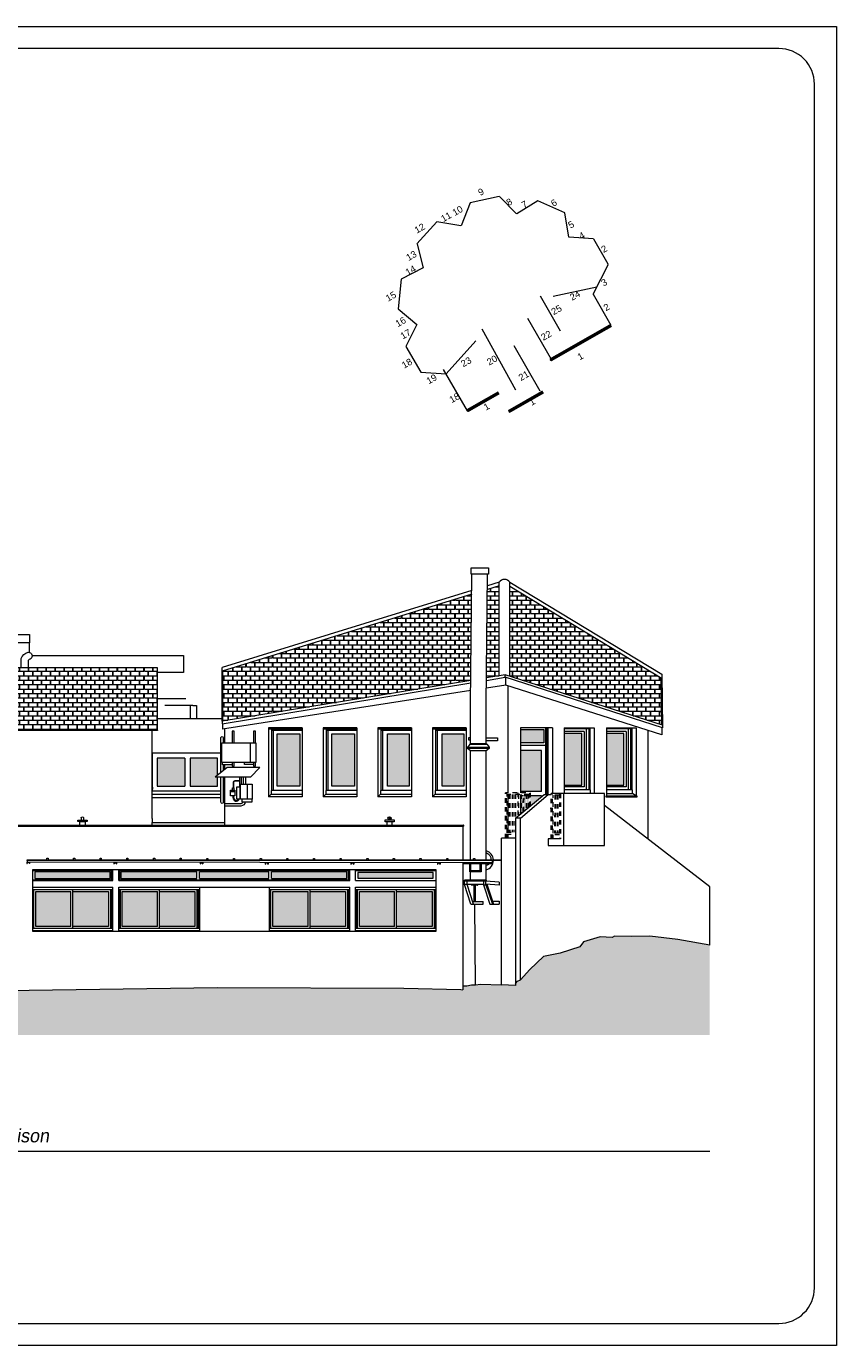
# Model space of a CAD drawing. Extents: x 1304067 to 1304684, y 94 to 123.
# Tile 4 of 57: x 1304091 to 1304109, y 94 to 123. Entities that reach past the tile are written whole.
import ezdxf
from ezdxf.enums import TextEntityAlignment as Align

# ---------------------------------------------------------------- set-up
doc = ezdxf.new("R2010")
doc.units = 0
doc.header["$LTSCALE"] = 0.1
doc.linetypes.add('CACHE', pattern=[9.525, 6.35, -3.175])
doc.linetypes.add('Grille', pattern=[0.4, 0.2, -0.2])
doc.layers.get('0').update_dxf_attribs({"lineweight": 9})
for name, color, linetype, lineweight in [('0_Cadre', 7, 'Continuous', 9), ('_Alti', 115, 'Continuous', 9), ('_Fenêtres', 39, 'Continuous', 9), ('_Fenêtres_Habillage', 7, 'Continuous', 9), ('_Gouttière', 157, 'Continuous', 9), ('_Portes', 39, 'Continuous', 9), ('_TN', 37, 'Continuous', 9), ('_Toiture', 250, 'Continuous', 9), ('_Vue Façade', 240, 'Continuous', 9), ('Bâti_Ligne', 7, 'Continuous', 9), ('Equipement façade', 251, 'Continuous', 9), ('Garde-corps', 251, 'Grille', 9), ('Mur façade', 7, 'Continuous', 9)]:
    doc.layers.add(name, color=color, linetype=linetype, lineweight=lineweight)
doc.layers.add('_Toiture_Habillage', color=7, linetype='Continuous', lineweight=9, true_color=0xa84e24)
doc.styles.add('ARIAL', font='arial.ttf')
doc.styles.add('ECRITURE2', font='BKANT.TTF', dxfattribs={"width": 1.001, "oblique": 18})
pattern_1 = [(90, (0, 0), (-0.2, 0.2), [0.1, -0.1]), (90, (0.008, 0), (-0.2, 0.2), [0.1, -0.1]), (0, (0, 0.1), (0.2, 0.2), [0.096, -0.104]), (0, (0.104, 0.1), (0.2, 0.2), [0.096, -0.104]), (90, (0.096, 0.1), (-0.2, 0.2), [0.1, -0.1]), (90, (0.104, 0.1), (-0.2, 0.2), [0.1, -0.1]), (0, (0.008, 0), (0.2, 0.2), [0.192, -0.008])]

# ---------------------------------------------------------------- blocks, each defined once
blk = doc.blocks.new('croquis')
at = {"flags": 128}
for points in [[(0.34, 12.73), (-3.99, 11.82)], [(2.96, 10.16), (0.37, 12.73)], [(6.12, 12.11), (3.01, 10.14)], [(10.18, 10.3), (6.13, 12.11)], [(-4, 11.81), (-5.36, 8.37)], [(10.78, 6.67), (10.2, 10.29)], [(-9.01, 8.93), (-12, 5.63)], [(-5.39, 8.37), (-9, 8.94)], [(14.49, 6.41), (10.77, 6.65)], [(14.5, 6.41), (16.64, 2.65)], [(-11.99, 5.62), (-11.07, 2.05)], [(-11.09, 2.03), (-14.36, 0.35)], [(14.44, -1.9), (16.73, 2.6)], [(-14.36, 0.34), (-14.84, -4.09)], [(14.44, -1.9), (17.08, -6.55)], [(-14.84, -4.1), (-12, -6.44)], [(-12, -6.46), (-13.65, -9.76)], [(8.01, -11.79), (17.13, -6.59)], [(-13.65, -9.77), (-11.44, -13.63)], [(-11.43, -13.63), (-7.63, -13.85)], [(-8.04, -13.2), (-4.47, -19.42)], [(-4.47, -19.42), (0.29, -16.7)], [(1.77, -19.53), (6.94, -16.57)]]:
    blk.add_lwpolyline(points, dxfattribs=at)
at = {"layer": 'Bâti_Ligne', "flags": 128}
for points in [[(8.46, -2.23), (14.98, -0.82)], [(8.17, -11.69), (4.66, -5.55)], [(-3.17, -8.93), (-7.63, -13.85)], [(6.47, -16.45), (2.6, -9.68)]]:
    blk.add_lwpolyline(points, dxfattribs=at)
at = {"layer": 'Bâti_Ligne', "extrusion": (-0.873692, -0.48648, 0), "elevation": 5.45, "flags": 128}
blk.add_lwpolyline([(5.09, 0), (15.56, 0)], dxfattribs=at)
at = {"layer": 'Mur façade'}
blk.add_line((9.54, -7.45), (6.54, -2.2), dxfattribs=at)
at = {"style": 'ARIAL'}
for s, p in [('9', (-2.39, 13.45)), ('8', (1.85, 11.93)), ('7', (4.14, 11.57)), ('6', (8.55, 11.81)), ('11', (-7.62, 9.7)), ('10', (-5.9, 10.62)), ('12', (-11.59, 7.98)), ('5', (11.13, 8.54)), ('4', (12.75, 6.88)), ('13', (-12.84, 3.87)), ('2', (16.09, 4.89)), ('14', (-12.95, 1.67)), ('3', (16.09, -0.15)), ('15', (-15.91, -2.24)), ('24', (11.71, -2.1)), ('25', (8.94, -4.26)), ('2', (16.45, -3.86)), ('16', (-14.45, -6.06)), ('17', (-13.7, -7.9)), ('22', (7.4, -8.1)), ('18', (-13.5, -12.29)), ('23', (-4.62, -12.07)), ('20', (-0.73, -11.82)), ('1', (12.52, -11.23)), ('21', (4.03, -14.15)), ('19', (-9.8, -14.64)), ('18', (-6.36, -17.47)), ('1', (5.29, -18.06)), ('1', (-1.56, -18.78))]:
    blk.add_text(s, height=1, rotation=29.7013, dxfattribs=at).set_placement(p, align=Align.MIDDLE_CENTER)

msp = doc.modelspace()

# ---------------------------------------------------------------- hatches: boundary and pattern name
at = {"layer": '_Fenêtres_Habillage'}
h = msp.add_hatch(color=155, dxfattribs=at)
h.dxf.hatch_style = 1
h.set_gradient(color1=(76, 114, 153), name='CYLINDER')
h.paths.add_polyline_path([(1304096.711, 107.396), (1304096.201, 107.396), (1304096.201, 106.216), (1304096.711, 106.216)])
h = msp.add_hatch(color=155, dxfattribs=at)
h.dxf.hatch_style = 1
h.set_gradient(color1=(76, 114, 153), name='CYLINDER')
h.paths.add_polyline_path([(1304097.941, 107.396), (1304097.431, 107.396), (1304097.431, 106.216), (1304097.941, 106.216)])
h = msp.add_hatch(color=155, dxfattribs=at)
h.dxf.hatch_style = 1
h.set_gradient(color1=(76, 114, 153), name='CYLINDER')
h.paths.add_polyline_path([(1304099.171, 107.396), (1304098.681, 107.396), (1304098.681, 106.216), (1304099.171, 106.216)])
h = msp.add_hatch(color=155, dxfattribs=at)
h.dxf.hatch_style = 1
h.set_gradient(color1=(76, 114, 153), name='CYLINDER')
h.paths.add_polyline_path([(1304100.401, 107.396), (1304099.911, 107.396), (1304099.911, 106.216), (1304100.401, 106.216)])
h = msp.add_hatch(color=155, dxfattribs=at)
h.dxf.hatch_style = 1
h.set_gradient(color1=(76, 114, 153), name='CYLINDER')
h.paths.add_polyline_path([(1304102.199, 107.49), (1304101.676, 107.49), (1304101.676, 107.19), (1304102.199, 107.19)])
h = msp.add_hatch(color=155, dxfattribs=at)
h.dxf.hatch_style = 1
h.set_gradient(color1=(76, 114, 153), name='CYLINDER')
h.paths.add_polyline_path([(1304103.054, 107.404), (1304102.661, 107.404), (1304102.661, 106.234), (1304103.054, 106.234)])
h = msp.add_hatch(color=155, dxfattribs=at)
h.dxf.hatch_style = 1
h.set_gradient(color1=(76, 114, 153), name='CYLINDER')
h.paths.add_polyline_path([(1304104.003, 107.404), (1304103.611, 107.404), (1304103.611, 106.234), (1304104.003, 106.234)])
h = msp.add_hatch(color=155, dxfattribs=at)
h.dxf.hatch_style = 1
h.set_gradient(color1=(76, 114, 153), name='CYLINDER')
h.paths.add_polyline_path([(1304102.149, 107.017), (1304101.676, 107.017), (1304101.676, 106.097), (1304102.149, 106.097)])
h = msp.add_hatch(color=155, dxfattribs=at)
h.dxf.hatch_style = 1
h.set_gradient(color1=(76, 114, 153), name='CYLINDER')
h.paths.add_polyline_path([(1304094.118, 106.847), (1304093.498, 106.847), (1304093.498, 106.217), (1304094.118, 106.217)])
h = msp.add_hatch(color=155, dxfattribs=at)
h.dxf.hatch_style = 1
h.set_gradient(color1=(76, 114, 153), name='CYLINDER')
h.paths.add_polyline_path([(1304094.858, 106.847), (1304094.238, 106.847), (1304094.238, 106.217), (1304094.858, 106.217), (1304094.858, 106.416), (1304094.806, 106.416), (1304094.858, 106.458)])
h = msp.add_hatch(color=155, dxfattribs=at)
h.dxf.hatch_style = 1
h.set_gradient(color1=(76, 114, 153), name='CYLINDER')
h.paths.add_polyline_path([(1304102.149, 105.974), (1304102.149, 105.997), (1304101.898, 105.997), (1304101.898, 105.769)])
h.paths.add_polyline_path([(1304101.861, 105.997), (1304101.821, 105.997), (1304101.821, 105.706), (1304101.861, 105.739)])
h.paths.add_polyline_path([(1304101.805, 105.997), (1304101.757, 105.997), (1304101.75, 105.649), (1304101.805, 105.694)])
h.paths.add_polyline_path([(1304101.741, 105.997), (1304101.693, 105.997), (1304101.693, 105.602), (1304101.735, 105.636)])
h = msp.add_hatch(color=155, dxfattribs=at)
h.dxf.hatch_style = 1
h.set_gradient(color1=(76, 114, 153), name='CYLINDER')
h.paths.add_polyline_path([(1304092.438, 104.285), (1304090.743, 104.285), (1304090.743, 104.139), (1304092.438, 104.139)])
h = msp.add_hatch(color=155, dxfattribs=at)
h.dxf.hatch_style = 1
h.set_gradient(color1=(76, 114, 153), name='CYLINDER')
h.paths.add_polyline_path([(1304094.39, 104.285), (1304092.68, 104.285), (1304092.68, 104.139), (1304094.39, 104.139)])
h = msp.add_hatch(color=155, dxfattribs=at)
h.dxf.hatch_style = 1
h.set_gradient(color1=(76, 114, 153), name='CYLINDER')
h.paths.add_polyline_path([(1304096.008, 104.285), (1304094.45, 104.285), (1304094.45, 104.139), (1304096.008, 104.139)])
h = msp.add_hatch(color=155, dxfattribs=at)
h.dxf.hatch_style = 1
h.set_gradient(color1=(76, 114, 153), name='CYLINDER')
h.paths.add_polyline_path([(1304097.767, 104.285), (1304096.067, 104.285), (1304096.067, 104.139), (1304097.767, 104.139)])
h = msp.add_hatch(color=155, dxfattribs=at)
h.dxf.hatch_style = 1
h.set_gradient(color1=(76, 114, 153), name='CYLINDER')
h.paths.add_polyline_path([(1304099.706, 104.268), (1304098.015, 104.268), (1304098.015, 104.14), (1304099.706, 104.14)])
h = msp.add_hatch(color=155, dxfattribs=at)
h.dxf.hatch_style = 1
h.set_gradient(color1=(76, 114, 153), name='CYLINDER')
h.paths.add_polyline_path([(1304091.557, 103.841), (1304090.766, 103.841), (1304090.766, 103.055), (1304091.557, 103.055)])
h = msp.add_hatch(color=155, dxfattribs=at)
h.dxf.hatch_style = 1
h.set_gradient(color1=(76, 114, 153), name='CYLINDER')
h.paths.add_polyline_path([(1304092.401, 103.841), (1304091.602, 103.841), (1304091.602, 103.055), (1304092.401, 103.055)])
h = msp.add_hatch(color=155, dxfattribs=at)
h.dxf.hatch_style = 1
h.set_gradient(color1=(76, 114, 153), name='CYLINDER')
h.paths.add_polyline_path([(1304093.503, 103.841), (1304092.712, 103.841), (1304092.712, 103.055), (1304093.503, 103.055)])
h = msp.add_hatch(color=155, dxfattribs=at)
h.dxf.hatch_style = 1
h.set_gradient(color1=(76, 114, 153), name='CYLINDER')
h.paths.add_polyline_path([(1304094.348, 103.841), (1304093.548, 103.841), (1304093.548, 103.055), (1304094.348, 103.055)])
h = msp.add_hatch(color=155, dxfattribs=at)
h.dxf.hatch_style = 1
h.set_gradient(color1=(76, 114, 153), name='CYLINDER')
h.paths.add_polyline_path([(1304096.895, 103.841), (1304096.104, 103.841), (1304096.104, 103.055), (1304096.895, 103.055)])
h = msp.add_hatch(color=155, dxfattribs=at)
h.dxf.hatch_style = 1
h.set_gradient(color1=(76, 114, 153), name='CYLINDER')
h.paths.add_polyline_path([(1304097.739, 103.841), (1304096.94, 103.841), (1304096.94, 103.055), (1304097.739, 103.055)])
h = msp.add_hatch(color=155, dxfattribs=at)
h.dxf.hatch_style = 1
h.set_gradient(color1=(76, 114, 153), name='CYLINDER')
h.paths.add_polyline_path([(1304098.839, 103.841), (1304098.048, 103.841), (1304098.048, 103.055), (1304098.839, 103.055)])
h = msp.add_hatch(color=155, dxfattribs=at)
h.dxf.hatch_style = 1
h.set_gradient(color1=(76, 114, 153), name='CYLINDER')
h.paths.add_polyline_path([(1304099.683, 103.841), (1304098.884, 103.841), (1304098.884, 103.055), (1304099.683, 103.055)])
at = {"layer": '_TN'}
h = msp.add_hatch(dxfattribs=at)
h.set_pattern_fill('G_GEOLOG_2', color=256, scale=0.5)
h.set_pattern_definition([(0, (0, 0), (0.5, 0.5), [0.125, -0.375]), (0, (0, 0.05), (0.5, 0.5), [0.125, -0.375]), (90, (0.3, 0.1), (-0.5, 0.5), [0.125, -0.375]), (90, (0.35, 0.1), (-0.5, 0.5), [0.125, -0.375]), (45, (0.375, 0.05), (6e-17, 0.50000000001), [0.125, -0.582106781]), (45, (0.41, 0.015), (6e-17, 0.50000000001), [0.125, -0.582106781]), (135, (0.25, 0.275), (-0.50000000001, 6e-17), [0.125, -0.582106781]), (135, (0.285, 0.31), (-0.50000000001, 6e-17), [0.125, -0.582106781]), (26.5650512, (0.375, 0.275), (0.5, 2e-10), [0.125, -0.9930339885]), (26.5650512, (0.395, 0.23), (0.5, 2e-10), [0.125, -0.9930339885]), (26.5650512, (0.175, 0.475), (0.5, 2e-10), [0.125, -0.9930339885]), (26.5650512, (0.195, 0.43), (0.5, 2e-10), [0.125, -0.9930339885]), (63.43494882, (0.125, 0.125), (2.5e-11, 0.5), [0.125, -0.9930339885]), (63.43494882, (0.17, 0.1), (2.5e-11, 0.5), [0.125, -0.9930339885]), (63.43494882, (0.07, 0.3), (2.5e-11, 0.5), [0.125, -0.9930339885]), (63.43494882, (0.025, 0.325), (2.5e-11, 0.5), [0.125, -0.9930339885]), (116.5650512, (0.445, 0.345), (-2e-10, 0.5), [0.125, -0.9930339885]), (116.5650512, (0.4, 0.325), (-2e-10, 0.5), [0.125, -0.9930339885]), (153.43494882, (0.075, 0.125), (-0.5, 2.5e-11), [0.125, -0.9930339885]), (153.43494882, (0.095, 0.17), (-0.5, 2.5e-11), [0.125, -0.9930339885])])
h.paths.add_polyline_path([(1304105.936, 102.636), (1304105.219, 102.76), (1304104.589, 102.836), (1304104.171, 102.831), (1304103.789, 102.84), (1304103.736, 102.807), (1304103.468, 102.823), (1304103.091, 102.711), (1304103.012, 102.597), (1304102.568, 102.453), (1304102.195, 102.378), (1304101.885, 102.088), (1304101.677, 101.854), (1304101.609, 101.828), (1304101.559, 101.775), (1304101.559, 101.728), (1304101.246, 101.742), (1304100.774, 101.755), (1304100.66, 101.74), (1304100.66, 101.74), (1304100.57, 101.744), (1304100.465, 101.718), (1304100.379, 101.721), (1304100.379, 101.629), (1304100.33, 101.64), (1304099.05, 101.666), (1304094.856, 101.684), (1304090.086, 101.611), (1304090.062, 101.69), (1304088.476, 101.706), (1304088.476, 101.718), (1304086.593, 101.718), (1304086.593, 101.575), (1304084.97, 101.692), (1304082.115, 101.831), (1304080.639, 101.837), (1304080.64, 101.805), (1304077.389, 101.879), (1304077.307, 101.9), (1304075.318, 101.895), (1304075.28, 101.834), (1304075.28, 101.873), (1304074.171, 101.87), (1304073.468, 101.933), (1304072.394, 101.805), (1304071.951, 101.73), (1304071.477, 101.717), (1304071.477, 100.611), (1304105.936, 100.611)])
at = {"layer": '_Toiture_Habillage'}
h = msp.add_hatch(dxfattribs=at)
h.set_pattern_fill('G_TUILE_6', color=256, scale=0.2)
h.set_pattern_definition(pattern_1)
h.paths.add_polyline_path([(1304100.579, 110.535), (1304094.976, 108.808), (1304094.972, 107.681), (1304100.558, 108.596)])
h = msp.add_hatch(dxfattribs=at)
h.set_pattern_fill('G_TUILE_6', color=256, scale=0.2)
h.set_pattern_definition(pattern_1)
h.paths.add_polyline_path([(1304101.198, 110.726), (1304100.931, 110.643), (1304100.91, 108.653), (1304101.198, 108.701)])
h = msp.add_hatch(dxfattribs=at)
h.set_pattern_fill('G_TUILE_6', color=256, scale=0.2)
h.set_pattern_definition(pattern_1)
h.paths.add_polyline_path([(1304101.432, 110.716), (1304101.432, 108.689), (1304104.857, 107.595), (1304104.844, 108.651)])
h = msp.add_hatch(dxfattribs=at)
h.set_pattern_fill('G_TUILE_6', color=256, scale=0.2)
h.set_pattern_definition(pattern_1)
h.paths.add_polyline_path([(1304093.508, 108.882), (1304089.922, 108.882), (1304089.936, 107.472), (1304093.504, 107.472)])

# ---------------------------------------------------------------- linework, layer by layer
at = {"layer": '0_Cadre'}
msp.add_lwpolyline([(1304066.79, 123.32), (1304108.79, 123.32), (1304108.79, 93.62), (1304066.79, 93.62)], close=True, dxfattribs=at)
msp.add_lwpolyline([(1304068.59, 94.12), (1304107.49, 94.12, 0.414214), (1304108.29, 94.92), (1304108.29, 122.02, 0.414214), (1304107.49, 122.82), (1304068.59, 122.82, 0.414214), (1304067.79, 122.02), (1304067.79, 94.92, 0.414214)], format="xyb", close=True, dxfattribs=at)
at = {"layer": '_Alti'}
msp.add_line((1304072.103, 98), (1304105.936, 98), dxfattribs=at)
at = {"layer": '_Fenêtres', "elevation": 0, "flags": 128}
for points in [[(1304096.761, 107.466), (1304096.071, 107.466)], [(1304096.111, 107.466), (1304096.111, 106.116)], [(1304097.991, 107.466), (1304097.301, 107.466)], [(1304097.341, 107.466), (1304097.341, 106.116)], [(1304099.221, 107.466), (1304098.531, 107.466)], [(1304098.571, 107.466), (1304098.571, 106.116)], [(1304100.451, 107.466), (1304099.761, 107.466)], [(1304099.801, 107.466), (1304099.801, 106.116)], [(1304103.108, 107.445), (1304102.661, 107.445)], [(1304103.108, 107.445), (1304103.108, 106.196), (1304102.661, 106.196)], [(1304102.661, 106.234), (1304103.054, 106.234), (1304103.054, 107.404), (1304102.661, 107.404)], [(1304103.155, 107.507), (1304103.155, 106.133)], [(1304103.212, 107.507), (1304103.212, 106.133)], [(1304104.057, 107.445), (1304103.611, 107.445)], [(1304103.611, 106.234), (1304104.003, 106.234), (1304104.003, 107.404), (1304103.611, 107.404)], [(1304104.057, 107.445), (1304104.057, 106.196)], [(1304104.104, 106.133), (1304104.104, 107.507)], [(1304104.162, 106.133), (1304104.162, 107.507)], [(1304093.498, 106.847), (1304093.498, 106.217), (1304094.118, 106.217)], [(1304094.118, 106.847), (1304093.498, 106.847)], [(1304094.118, 106.847), (1304094.118, 106.217)], [(1304094.858, 106.458), (1304094.858, 106.847), (1304094.238, 106.847)], [(1304094.238, 106.847), (1304094.238, 106.217)], [(1304094.238, 106.217), (1304094.858, 106.217), (1304094.858, 106.416)], [(1304093.374, 106.107), (1304094.931, 106.107)], [(1304094.986, 106.107), (1304095.009, 106.107)], [(1304096.761, 106.116), (1304096.061, 106.116), (1304096.061, 106.036), (1304096.761, 106.036)], [(1304097.991, 106.116), (1304097.291, 106.116), (1304097.291, 106.036), (1304097.991, 106.036)], [(1304099.221, 106.116), (1304098.521, 106.116), (1304098.521, 106.036), (1304099.221, 106.036)], [(1304100.451, 106.116), (1304099.751, 106.116), (1304099.751, 106.036), (1304100.451, 106.036)], [(1304104.057, 106.196), (1304103.611, 106.196)], [(1304090.696, 104.319), (1304092.472, 104.319)], [(1304092.472, 104.105), (1304092.472, 104.319)], [(1304092.646, 104.319), (1304097.801, 104.319)], [(1304092.646, 104.319), (1304092.646, 104.105)], [(1304094.39, 104.285), (1304092.68, 104.285), (1304092.68, 104.139), (1304094.39, 104.139)], [(1304094.39, 104.139), (1304094.39, 104.285)], [(1304096.008, 104.285), (1304094.45, 104.285)], [(1304094.45, 104.139), (1304094.45, 104.285)], [(1304096.008, 104.139), (1304096.008, 104.285)], [(1304096.067, 104.139), (1304097.767, 104.139), (1304097.767, 104.285), (1304096.067, 104.285)], [(1304096.067, 104.139), (1304096.067, 104.285)], [(1304097.801, 104.105), (1304097.801, 104.319)], [(1304097.964, 104.319), (1304099.773, 104.319)], [(1304090.696, 104.105), (1304092.472, 104.105)], [(1304092.646, 104.105), (1304097.801, 104.105)], [(1304094.45, 104.139), (1304096.008, 104.139)], [(1304090.696, 103.886), (1304092.499, 103.886)], [(1304090.766, 103.841), (1304091.557, 103.841)], [(1304091.557, 103.055), (1304090.766, 103.055), (1304090.766, 103.841)], [(1304091.602, 103.841), (1304092.401, 103.841), (1304092.401, 103.055), (1304091.602, 103.055)], [(1304092.446, 103.886), (1304092.446, 103.01)], [(1304092.473, 103.886), (1304092.473, 103.01)], [(1304092.632, 103.886), (1304094.447, 103.886)], [(1304092.712, 103.841), (1304093.503, 103.841)], [(1304093.503, 103.055), (1304092.712, 103.055), (1304092.712, 103.841)], [(1304093.548, 103.841), (1304094.348, 103.841), (1304094.348, 103.055), (1304093.548, 103.055)], [(1304094.393, 103.886), (1304094.393, 103.01)], [(1304094.419, 103.886), (1304094.419, 103.01)], [(1304096.021, 103.886), (1304097.831, 103.886)], [(1304096.104, 103.841), (1304096.895, 103.841)], [(1304096.895, 103.055), (1304096.104, 103.055), (1304096.104, 103.841)], [(1304096.94, 103.841), (1304097.739, 103.841), (1304097.739, 103.055), (1304096.94, 103.055)], [(1304097.784, 103.886), (1304097.784, 103.01)], [(1304097.811, 103.886), (1304097.811, 103.01)], [(1304097.964, 103.886), (1304099.773, 103.886)], [(1304098.048, 103.841), (1304098.839, 103.841)], [(1304098.839, 103.055), (1304098.048, 103.055), (1304098.048, 103.841)], [(1304098.884, 103.841), (1304099.683, 103.841), (1304099.683, 103.055), (1304098.884, 103.055)], [(1304099.728, 103.886), (1304099.728, 103.01)], [(1304099.755, 103.886), (1304099.755, 103.01)]]:
    msp.add_lwpolyline(points, dxfattribs=at)
for points in [[(1304096.201, 106.216), (1304096.201, 107.396), (1304096.711, 107.396), (1304096.711, 106.216)], [(1304097.941, 107.396), (1304097.941, 106.216), (1304097.431, 106.216), (1304097.431, 107.396)], [(1304098.681, 106.216), (1304098.681, 107.396), (1304099.171, 107.396), (1304099.171, 106.216)], [(1304100.401, 107.396), (1304100.401, 106.216), (1304099.911, 106.216), (1304099.911, 107.396)], [(1304092.438, 104.139), (1304092.438, 104.285), (1304090.743, 104.285), (1304090.743, 104.139)], [(1304099.706, 104.14), (1304099.706, 104.268), (1304098.015, 104.268), (1304098.015, 104.14)]]:
    msp.add_lwpolyline(points, close=True, dxfattribs=at)
at = {"layer": '_Fenêtres', "elevation": 0}
for points in [[(1304090.721, 103.01), (1304090.721, 103.886)], [(1304091.557, 103.055), (1304091.557, 103.841)], [(1304091.602, 103.01), (1304091.602, 103.886)], [(1304092.641, 103.01), (1304092.641, 103.886)], [(1304092.668, 103.01), (1304092.668, 103.886)], [(1304093.503, 103.055), (1304093.503, 103.841)], [(1304093.548, 103.01), (1304093.548, 103.886)], [(1304096.033, 103.01), (1304096.033, 103.886)], [(1304096.059, 103.01), (1304096.059, 103.886)], [(1304096.895, 103.055), (1304096.895, 103.841)], [(1304096.94, 103.01), (1304096.94, 103.886)], [(1304097.976, 103.01), (1304097.976, 103.886)], [(1304098.003, 103.01), (1304098.003, 103.886)], [(1304098.839, 103.055), (1304098.839, 103.841)], [(1304098.884, 103.01), (1304098.884, 103.886)], [(1304092.499, 103.01), (1304090.696, 103.01)], [(1304094.447, 103.01), (1304092.632, 103.01)], [(1304097.831, 103.01), (1304096.021, 103.01)], [(1304099.773, 103.01), (1304097.964, 103.01)]]:
    msp.add_lwpolyline(points, dxfattribs=at)
at = {"layer": '_Gouttière', "elevation": 0, "flags": 128}
for points in [[(1304090.433, 108.882), (1304090.433, 109.086, -0.224991), (1304090.592, 109.229, -0.817829), (1304090.638, 109.075, 0.154346), (1304090.593, 109.045), (1304090.593, 108.882)], [(1304094.931, 106.517), (1304094.931, 107.311, -0.746934), (1304094.986, 107.311), (1304094.986, 107.193)], [(1304094.986, 106.416), (1304094.986, 105.854, -1.023273), (1304094.931, 105.854), (1304094.931, 106.416)]]:
    msp.add_lwpolyline(points, format="xyb", dxfattribs=at)
msp.add_lwpolyline([(1304094.986, 106.696), (1304094.986, 106.561)], dxfattribs=at)
at = {"layer": '_Portes', "elevation": 0, "flags": 128}
for points in [[(1304102.239, 107.528), (1304102.239, 106.025)], [(1304102.259, 107.528), (1304102.259, 106.025)], [(1304101.676, 107.49), (1304102.199, 107.49), (1304102.199, 107.19), (1304101.676, 107.19)], [(1304102.239, 107.127), (1304101.676, 107.127)], [(1304102.149, 106.097), (1304102.149, 107.017), (1304101.676, 107.017)], [(1304102.149, 106.097), (1304101.676, 106.097)], [(1304101.677, 105.997), (1304101.676, 105.997)], [(1304101.741, 105.997), (1304101.693, 105.997)], [(1304101.805, 105.997), (1304101.757, 105.997)], [(1304101.861, 105.997), (1304101.821, 105.997)], [(1304102.149, 105.997), (1304101.898, 105.997)], [(1304102.149, 105.997), (1304102.149, 105.974)]]:
    msp.add_lwpolyline(points, dxfattribs=at)
at = {"layer": '_TN', "linetype": 'Continuous', "elevation": 0, "flags": 128}
for points in [[(1304105.936, 102.636), (1304105.219, 102.76), (1304104.589, 102.836), (1304104.171, 102.831), (1304103.789, 102.84), (1304103.736, 102.807), (1304103.468, 102.823), (1304103.091, 102.711), (1304103.012, 102.597), (1304102.568, 102.453), (1304102.195, 102.378), (1304101.885, 102.088), (1304101.677, 101.854)], [(1304090.086, 101.611), (1304090.086, 101.611), (1304094.856, 101.684), (1304099.05, 101.666), (1304100.33, 101.64), (1304100.379, 101.629)], [(1304100.379, 101.721), (1304100.465, 101.718), (1304100.57, 101.744), (1304100.665, 101.74)], [(1304100.665, 101.74), (1304100.774, 101.755), (1304101.246, 101.742)], [(1304101.559, 101.775), (1304101.559, 101.728), (1304101.246, 101.742)], [(1304101.559, 101.775), (1304101.609, 101.828), (1304101.677, 101.854)]]:
    msp.add_lwpolyline(points, dxfattribs=at)
at = {"layer": '_Toiture', "elevation": 0, "flags": 128}
for points in [[(1304101.198, 110.807), (1304100.932, 110.725)], [(1304101.198, 108.701), (1304101.198, 110.807)], [(1304101.432, 108.689), (1304101.432, 110.807)], [(1304101.432, 110.807), (1304104.859, 108.733)], [(1304100.579, 110.616), (1304094.96, 108.884)], [(1304100.579, 110.535), (1304094.96, 108.803)], [(1304101.198, 110.726), (1304100.931, 110.643)], [(1304101.432, 110.716), (1304104.86, 108.642)], [(1304093.508, 108.882), (1304089.922, 108.882)], [(1304093.504, 107.472), (1304093.508, 108.882)], [(1304094.957, 107.679), (1304094.96, 108.884)], [(1304094.972, 107.681), (1304094.976, 108.808)], [(1304101.329, 108.722), (1304100.91, 108.653)], [(1304104.859, 108.733), (1304104.873, 107.531), (1304101.329, 108.665)], [(1304104.873, 107.59), (1304101.329, 108.722)], [(1304101.329, 108.665), (1304101.329, 108.722)], [(1304100.558, 108.596), (1304094.957, 107.679), (1304094.957, 107.621), (1304100.557, 108.538)], [(1304104.857, 107.367), (1304101.345, 108.491), (1304100.908, 108.421)], [(1304100.909, 108.596), (1304101.329, 108.665)], [(1304101.345, 108.491), (1304101.345, 108.66)], [(1304104.857, 107.595), (1304104.844, 108.651)], [(1304100.555, 108.366), (1304094.964, 107.497)], [(1304094.968, 107.623), (1304094.964, 107.497)], [(1304104.857, 107.536), (1304104.857, 107.367)], [(1304093.504, 107.472), (1304089.936, 107.472)], [(1304093.504, 107.472), (1304093.504, 107.466), (1304089.936, 107.466)], [(1304095.074, 106.632), (1304094.806, 106.416)], [(1304095.809, 106.632), (1304095.074, 106.632)], [(1304095.809, 106.632), (1304095.6, 106.416)], [(1304095.6, 106.416), (1304094.806, 106.416)], [(1304101.04, 104.542), (1304101.04, 104.491), (1304090.578, 104.501), (1304090.578, 104.542)], [(1304101.047, 104.467), (1304100.379, 104.467)], [(1304101.037, 104.491), (1304101.037, 104.467)], [(1304101.039, 104.467), (1304101.039, 104.491), (1304101.046, 104.491), (1304101.046, 104.467)], [(1304101.04, 104.494), (1304101.047, 104.494), (1304101.047, 104.467)]]:
    msp.add_lwpolyline(points, dxfattribs=at)
msp.add_lwpolyline([(1304101.432, 110.807, 0.536615), (1304101.198, 110.807)], format="xyb", dxfattribs=at)
msp.add_lwpolyline([(1304101.231, 104.558), (1304101.231, 104.542), (1304090.568, 104.542), (1304090.568, 104.558), (1304091.013, 104.558), (1304091.013, 104.596), (1304091.04, 104.596), (1304091.04, 104.558), (1304091.614, 104.558), (1304091.614, 104.596), (1304091.641, 104.596), (1304091.641, 104.558), (1304092.212, 104.558), (1304092.212, 104.596), (1304092.24, 104.596), (1304092.24, 104.558), (1304092.812, 104.558), (1304092.812, 104.596), (1304092.84, 104.596), (1304092.84, 104.558), (1304093.416, 104.558), (1304093.416, 104.596), (1304093.443, 104.596), (1304093.443, 104.558), (1304094.011, 104.558), (1304094.011, 104.596), (1304094.038, 104.596), (1304094.038, 104.558), (1304094.614, 104.558), (1304094.614, 104.587), (1304094.641, 104.587), (1304094.641, 104.558), (1304095.212, 104.558), (1304095.212, 104.587), (1304095.239, 104.587), (1304095.239, 104.558), (1304095.815, 104.558), (1304095.815, 104.589), (1304095.842, 104.589), (1304095.842, 104.558), (1304096.412, 104.558), (1304096.412, 104.589), (1304096.439, 104.589), (1304096.439, 104.558), (1304097.014, 104.558), (1304097.014, 104.589), (1304097.041, 104.589), (1304097.041, 104.558), (1304097.615, 104.558), (1304097.615, 104.589), (1304097.642, 104.589), (1304097.642, 104.558), (1304098.216, 104.558), (1304098.216, 104.589), (1304098.243, 104.589), (1304098.243, 104.558), (1304098.812, 104.558), (1304098.812, 104.589), (1304098.839, 104.589), (1304098.839, 104.558), (1304099.412, 104.558), (1304099.412, 104.589), (1304099.439, 104.589), (1304099.439, 104.558), (1304100.016, 104.558), (1304100.016, 104.589), (1304100.043, 104.589), (1304100.043, 104.558), (1304100.617, 104.558), (1304100.617, 104.589), (1304100.644, 104.589), (1304100.644, 104.558)], close=True, dxfattribs=at)
at = {"layer": '_Vue Façade', "const_width": 0.075, "flags": 128}
for points in [[(1304102.346, 115.808), (1304103.714, 116.588)], [(1304100.473, 114.664), (1304101.187, 115.071)], [(1304101.409, 114.647), (1304102.185, 115.091)]]:
    msp.add_lwpolyline(points, dxfattribs=at)
at = {"layer": 'Bâti_Ligne', "elevation": 0, "flags": 128}
for points in [[(1304101.387, 108.477), (1304101.387, 106.068)], [(1304093.513, 107.737), (1304094.957, 107.737)], [(1304096.001, 107.528), (1304096.001, 105.976)], [(1304096.761, 107.528), (1304096.001, 107.528)], [(1304096.761, 107.528), (1304096.761, 105.976)], [(1304097.231, 107.528), (1304097.231, 105.976)], [(1304097.991, 107.528), (1304097.231, 107.528)], [(1304097.991, 107.528), (1304097.991, 105.976)], [(1304098.461, 107.528), (1304098.461, 105.976)], [(1304099.221, 107.528), (1304098.461, 107.528)], [(1304099.221, 107.528), (1304099.221, 105.976)], [(1304099.691, 107.528), (1304099.691, 105.976)], [(1304100.451, 107.528), (1304099.691, 107.528)], [(1304100.451, 107.528), (1304100.451, 105.976)], [(1304101.676, 107.528), (1304101.676, 106.068)], [(1304102.393, 107.528), (1304101.676, 107.528)], [(1304102.29, 107.528), (1304102.29, 106.025)], [(1304102.393, 107.528), (1304102.393, 106.048)], [(1304102.661, 107.528), (1304103.333, 107.528)], [(1304102.661, 107.528), (1304102.661, 106.048)], [(1304103.236, 107.516), (1304102.661, 107.516)], [(1304103.236, 107.528), (1304103.236, 106.133)], [(1304103.333, 107.528), (1304103.333, 106.048)], [(1304103.611, 107.528), (1304104.282, 107.528)], [(1304103.611, 107.528), (1304103.611, 105.997)], [(1304104.185, 107.516), (1304103.611, 107.516)], [(1304104.185, 106.133), (1304104.185, 107.528)], [(1304104.282, 107.528), (1304104.282, 105.997)], [(1304093.374, 107.466), (1304093.374, 105.485)], [(1304095.009, 107.504), (1304095.009, 107.193)], [(1304096.761, 107.501), (1304096.001, 107.501)], [(1304096.071, 107.501), (1304096.071, 106.116)], [(1304097.991, 107.501), (1304097.231, 107.501)], [(1304097.301, 107.501), (1304097.301, 106.116)], [(1304099.221, 107.501), (1304098.461, 107.501)], [(1304098.531, 107.501), (1304098.531, 106.116)], [(1304100.451, 107.501), (1304099.691, 107.501)], [(1304099.761, 107.501), (1304099.761, 106.116)], [(1304103.236, 107.507), (1304102.661, 107.507)], [(1304104.185, 107.507), (1304103.611, 107.507)], [(1304104.544, 107.467), (1304104.544, 105.021)], [(1304094.931, 106.957), (1304093.388, 106.957), (1304093.388, 106.194)], [(1304095.009, 106.696), (1304095.009, 106.58)], [(1304095.009, 106.416), (1304095.009, 105.34)], [(1304093.374, 106.194), (1304093.393, 106.194), (1304093.393, 106.146), (1304093.374, 106.146)], [(1304093.374, 106.037), (1304094.931, 106.037)], [(1304093.388, 106.146), (1304093.388, 106.107)], [(1304094.986, 106.037), (1304095.009, 106.037)], [(1304096.001, 105.976), (1304096.061, 106.036)], [(1304097.231, 105.976), (1304097.291, 106.036)], [(1304098.461, 105.976), (1304098.521, 106.036)], [(1304099.691, 105.976), (1304099.751, 106.036)], [(1304101.387, 106.03), (1304101.387, 105.179)], [(1304101.676, 106.03), (1304101.676, 105.588)], [(1304102.301, 104.88), (1304103.563, 104.88), (1304103.563, 106.048), (1304102.368, 106.048)], [(1304102.645, 106.048), (1304102.645, 104.88)], [(1304103.246, 106.133), (1304102.661, 106.133)], [(1304103.246, 106.133), (1304103.246, 106.048)], [(1304104.196, 106.043), (1304104.196, 106.133), (1304103.611, 106.133)], [(1304104.202, 106.043), (1304103.611, 106.043)], [(1304104.282, 105.997), (1304104.202, 106.043)], [(1304093.374, 105.957), (1304094.931, 105.957)], [(1304094.986, 105.957), (1304095.009, 105.957)], [(1304096.761, 105.976), (1304096.001, 105.976)], [(1304097.991, 105.976), (1304097.231, 105.976)], [(1304099.221, 105.976), (1304098.461, 105.976)], [(1304100.451, 105.976), (1304099.691, 105.976)], [(1304101.559, 105.493), (1304102.211, 106.025), (1304102.295, 106.025)], [(1304101.677, 105.493), (1304102.295, 106.025)], [(1304102.295, 106.025), (1304102.368, 106.025)], [(1304105.936, 103.945), (1304103.563, 105.779)], [(1304093.374, 105.485), (1304093.387, 105.485), (1304093.387, 105.399), (1304093.374, 105.399)], [(1304101.677, 101.854), (1304101.677, 105.493), (1304101.559, 105.493), (1304101.559, 101.775)], [(1304102.359, 105.703), (1304102.359, 105.724), (1304102.368, 105.724)], [(1304102.359, 105.703), (1304102.368, 105.703)], [(1304086.611, 105.34), (1304100.39, 105.34)], [(1304086.611, 105.316), (1304100.39, 105.316)], [(1304093.374, 105.399), (1304093.374, 105.34)], [(1304093.374, 105.398), (1304095.009, 105.398)], [(1304100.379, 105.316), (1304100.379, 104.558)], [(1304101.559, 105.043), (1304101.246, 105.043)], [(1304101.246, 101.742), (1304101.246, 105.043)], [(1304101.387, 105.134), (1304101.387, 105.043)], [(1304102.578, 105.03), (1304102.301, 105.03)], [(1304102.301, 105.03), (1304102.301, 104.88)], [(1304090.578, 104.501), (1304090.567, 104.501), (1304090.567, 104.471)], [(1304090.567, 104.471), (1304090.574, 104.471)], [(1304090.631, 104.471), (1304090.623, 104.471), (1304090.623, 104.494), (1304090.574, 104.494), (1304090.574, 104.471)], [(1304090.631, 104.471), (1304090.631, 104.501)], [(1304092.499, 104.089), (1304092.499, 104.335)], [(1304092.519, 104.499), (1304092.519, 104.465)], [(1304092.519, 104.465), (1304092.528, 104.465)], [(1304092.528, 104.489), (1304092.528, 104.465)], [(1304092.575, 104.465), (1304092.575, 104.489), (1304092.528, 104.489)], [(1304092.575, 104.465), (1304092.584, 104.465)], [(1304092.584, 104.499), (1304092.584, 104.465)], [(1304092.632, 104.089), (1304092.632, 104.335)], [(1304094.463, 104.498), (1304094.463, 104.463)], [(1304094.463, 104.463), (1304094.472, 104.463)], [(1304094.472, 104.487), (1304094.472, 104.463)], [(1304094.518, 104.463), (1304094.518, 104.487), (1304094.472, 104.487)], [(1304094.518, 104.463), (1304094.527, 104.463)], [(1304094.527, 104.498), (1304094.527, 104.463)], [(1304095.929, 104.496), (1304095.929, 104.462)], [(1304095.929, 104.462), (1304095.938, 104.462)], [(1304095.938, 104.486), (1304095.938, 104.462)], [(1304095.985, 104.462), (1304095.985, 104.486), (1304095.938, 104.486)], [(1304095.985, 104.462), (1304095.994, 104.462)], [(1304095.994, 104.496), (1304095.994, 104.462)], [(1304097.831, 104.089), (1304097.831, 104.335)], [(1304097.858, 104.494), (1304097.858, 104.46)], [(1304097.858, 104.46), (1304097.867, 104.46)], [(1304097.867, 104.484), (1304097.867, 104.46)], [(1304097.914, 104.46), (1304097.914, 104.484), (1304097.867, 104.484)], [(1304097.914, 104.46), (1304097.923, 104.46)], [(1304097.923, 104.494), (1304097.923, 104.46)], [(1304097.964, 104.089), (1304097.964, 104.335)], [(1304099.804, 104.493), (1304099.804, 104.458)], [(1304099.804, 104.458), (1304099.813, 104.458)], [(1304099.813, 104.482), (1304099.813, 104.458)], [(1304099.859, 104.458), (1304099.859, 104.482), (1304099.813, 104.482)], [(1304099.859, 104.458), (1304099.868, 104.458)], [(1304099.868, 104.493), (1304099.868, 104.458)], [(1304100.379, 104.492), (1304100.379, 101.629)], [(1304090.696, 104.089), (1304092.499, 104.089)], [(1304092.632, 104.089), (1304097.831, 104.089)], [(1304097.964, 104.089), (1304099.773, 104.089)], [(1304090.696, 103.94), (1304092.499, 103.94)], [(1304092.499, 102.941), (1304092.499, 103.94)], [(1304092.632, 102.941), (1304092.632, 103.94)], [(1304092.632, 103.94), (1304097.831, 103.94)], [(1304094.447, 103.94), (1304094.447, 102.941)], [(1304096.021, 103.94), (1304096.021, 102.941)], [(1304097.831, 102.941), (1304097.831, 103.94)], [(1304097.964, 102.941), (1304097.964, 103.94)], [(1304097.964, 103.94), (1304099.773, 103.94)], [(1304105.936, 102.636), (1304105.936, 103.945)], [(1304100.66, 101.74), (1304100.648, 103.559)]]:
    msp.add_lwpolyline(points, dxfattribs=at)
at = {"layer": 'Bâti_Ligne', "linetype": 'CACHE', "elevation": 0, "flags": 128}
for points in [[(1304093.506, 108.19), (1304094.3, 108.19), (1304094.3, 108.03), (1304093.506, 108.03)], [(1304094.24, 108.03), (1304094.24, 107.737)], [(1304094.3, 108.03), (1304094.383, 108.03), (1304094.383, 107.737)]]:
    msp.add_lwpolyline(points, dxfattribs=at)
at = {"layer": 'Bâti_Ligne', "elevation": 0, "flags": 128}
msp.add_lwpolyline([(1304104.295, 105.968), (1304103.603, 105.968), (1304103.603, 105.997), (1304104.295, 105.997)], close=True, dxfattribs=at)
msp.add_lwpolyline([(1304100.39, 105.316, 0.902799), (1304100.39, 105.34)], format="xyb", dxfattribs=at)
at = {"layer": 'Bâti_Ligne', "elevation": 0}
msp.add_lwpolyline([(1304090.696, 104.335), (1304099.773, 104.335), (1304099.773, 102.941), (1304090.696, 102.941)], close=True, dxfattribs=at)
for points in [[(1304092.499, 102.958), (1304090.696, 102.958)], [(1304094.447, 102.958), (1304092.632, 102.958)], [(1304097.831, 102.958), (1304096.021, 102.958)], [(1304099.773, 102.958), (1304097.964, 102.958)]]:
    msp.add_lwpolyline(points, dxfattribs=at)
at = {"layer": 'Equipement façade', "linetype": 'Continuous', "elevation": 0, "flags": 128}
for points in [[(1304100.954, 110.985), (1304100.568, 110.985), (1304100.568, 111.129), (1304100.954, 111.129)], [(1304100.971, 107.065), (1304100.483, 107.065), (1304100.483, 107.092), (1304100.971, 107.092)], [(1304100.931, 107.149), (1304100.524, 107.149), (1304100.552, 107.175), (1304100.904, 107.175)]]:
    msp.add_lwpolyline(points, close=True, dxfattribs=at)
for points in [[(1304100.552, 107.175), (1304100.552, 108.066), (1304100.583, 110.985)], [(1304100.904, 107.175), (1304100.904, 108.064), (1304100.935, 110.985)], [(1304100.535, 107.149), (1304100.483, 107.092)], [(1304100.971, 107.065), (1304100.904, 107.013), (1304100.552, 107.013), (1304100.483, 107.065)], [(1304100.552, 104.558), (1304100.552, 107.013)], [(1304100.904, 104.558), (1304100.904, 107.013)], [(1304100.924, 107.149), (1304100.971, 107.092)], [(1304100.787, 104.467), (1304100.787, 104.286), (1304100.535, 104.286), (1304100.535, 104.467)], [(1304100.552, 104.096), (1304100.552, 104.286)], [(1304100.762, 104.467), (1304100.762, 104.311), (1304100.56, 104.311), (1304100.56, 104.467)], [(1304100.904, 104.096), (1304100.904, 104.467)], [(1304100.906, 104.096), (1304100.413, 104.096)], [(1304100.413, 104.003), (1304100.413, 104.096)], [(1304100.906, 104.077), (1304100.413, 104.077)], [(1304100.84, 104.003), (1304100.413, 104.003)], [(1304100.554, 103.559), (1304100.413, 104.003)], [(1304100.469, 104.077), (1304100.469, 104.003)], [(1304100.618, 103.559), (1304100.477, 104.003)], [(1304100.564, 103.992), (1304100.564, 104.003)], [(1304100.564, 104.003), (1304100.564, 103.992), (1304100.707, 103.985)], [(1304100.569, 103.992), (1304100.564, 103.992)], [(1304100.569, 104.003), (1304100.569, 103.992), (1304100.712, 103.985), (1304100.712, 104.003)], [(1304100.633, 103.617), (1304100.633, 103.989)], [(1304100.659, 103.617), (1304100.659, 103.988)], [(1304100.707, 103.985), (1304100.712, 103.985)], [(1304100.84, 104.077), (1304100.84, 103.996), (1304100.896, 103.996), (1304100.896, 104.077)], [(1304100.84, 103.996), (1304100.986, 103.559)], [(1304101.193, 104.055), (1304100.896, 104.077)], [(1304101.193, 103.985), (1304100.896, 104.006)], [(1304100.896, 103.996), (1304101.042, 103.559)], [(1304100.917, 104.005), (1304101.066, 103.559)], [(1304101.193, 104.055), (1304101.193, 103.985)], [(1304100.554, 103.559), (1304100.618, 103.559)], [(1304100.599, 103.617), (1304100.833, 103.617)], [(1304100.618, 103.559), (1304100.833, 103.559)], [(1304100.833, 103.559), (1304100.833, 103.617)], [(1304100.986, 103.559), (1304101.198, 103.559)], [(1304101.044, 103.626), (1304101.198, 103.626)], [(1304101.198, 103.626), (1304101.198, 103.559)]]:
    msp.add_lwpolyline(points, dxfattribs=at)
at = {"layer": 'Equipement façade', "elevation": 0, "flags": 128}
for points in [[(1304089.678, 109.626), (1304090.624, 109.626), (1304090.624, 109.439), (1304089.678, 109.439)], [(1304098.631, 105.455), (1304098.828, 105.455), (1304098.828, 105.414), (1304098.631, 105.414)]]:
    msp.add_lwpolyline(points, close=True, dxfattribs=at)
for points in [[(1304090.615, 109.439), (1304090.615, 109.227)], [(1304090.681, 109.155), (1304094.093, 109.155), (1304094.093, 108.777), (1304093.508, 108.777)], [(1304095.228, 107.193), (1304095.228, 107.455), (1304095.184, 107.455), (1304095.184, 107.193)], [(1304095.709, 107.193), (1304095.709, 107.455), (1304095.664, 107.455), (1304095.664, 107.193)], [(1304100.552, 107.301), (1304100.507, 107.301), (1304100.507, 107.258), (1304100.552, 107.258)], [(1304100.904, 107.305), (1304101.16, 107.305), (1304101.16, 107.233), (1304100.904, 107.233)], [(1304095.59, 107.193), (1304095.716, 107.193), (1304095.716, 106.75), (1304095.59, 106.75)], [(1304095.184, 106.696), (1304094.966, 106.696), (1304094.966, 106.75)], [(1304095.184, 106.667), (1304095.228, 106.667), (1304095.228, 106.75)], [(1304095.184, 106.75), (1304095.184, 106.667)], [(1304095.664, 106.7), (1304095.463, 106.7), (1304095.463, 106.75)], [(1304095.664, 106.667), (1304095.709, 106.667), (1304095.709, 106.75)], [(1304095.664, 106.75), (1304095.664, 106.667)], [(1304095.356, 106.201), (1304095.356, 106.416)], [(1304095.393, 106.257), (1304095.393, 106.416)], [(1304095.434, 106.416), (1304095.434, 106.257)], [(1304095.485, 106.416), (1304095.485, 106.257)], [(1304095.247, 106.094), (1304095.151, 106.094)], [(1304095.247, 106.09), (1304095.151, 106.09)], [(1304095.521, 106.257), (1304095.521, 105.921)], [(1304095.403, 105.921), (1304095.403, 105.864), (1304095.632, 105.864), (1304095.632, 105.921)], [(1304091.79, 105.451), (1304091.841, 105.451)], [(1304091.755, 105.416), (1304091.876, 105.416)], [(1304098.671, 105.34), (1304098.671, 105.414)], [(1304098.79, 105.34), (1304098.79, 105.414)]]:
    msp.add_lwpolyline(points, dxfattribs=at)
at = {"layer": 'Equipement façade', "elevation": 0}
for points in [[(1304095.59, 106.75), (1304094.952, 106.75), (1304094.952, 107.193), (1304095.59, 107.193)], [(1304095.151, 106.128), (1304095.247, 106.128), (1304095.247, 105.994), (1304095.151, 105.994)], [(1304095.288, 106.201), (1304095.356, 106.201), (1304095.356, 105.919), (1304095.288, 105.919)], [(1304095.375, 106.257), (1304095.632, 106.257), (1304095.632, 105.921), (1304095.375, 105.921)]]:
    msp.add_lwpolyline(points, close=True, dxfattribs=at)
at = {"layer": 'Equipement façade', "elevation": 0, "flags": 128}
for points in [[(1304095.356, 106.333), (1304095.242, 106.333, 0.301259), (1304095.204, 106.298), (1304095.204, 106.179)], [(1304095.356, 106.326), (1304095.242, 106.326, 0.255183), (1304095.212, 106.298), (1304095.212, 106.179)], [(1304095.476, 105.864, -0.395748), (1304095.381, 105.768), (1304095.009, 105.768)], [(1304095.424, 105.864, -0.479985), (1304095.381, 105.82), (1304095.009, 105.82)], [(1304095.199, 105.994, 0.343891), (1304095.26, 105.88, 0.209592)], [(1304095.217, 105.994, 0.261617), (1304095.249, 105.907, 0.466816), (1304095.324, 105.919, 0.466816)], [(1304095.26, 105.88, 0.371857), (1304095.345, 105.919, -0.644063)], [(1304091.755, 105.34), (1304091.755, 105.416), (1304091.71, 105.416), (1304091.71, 105.451), (1304091.79, 105.451), (1304091.79, 105.489, -1.420002), (1304091.841, 105.489), (1304091.841, 105.451), (1304091.921, 105.451), (1304091.921, 105.416), (1304091.876, 105.416), (1304091.876, 105.34)]]:
    msp.add_lwpolyline(points, format="xyb", dxfattribs=at)
at = {"layer": 'Equipement façade', "elevation": 0}
msp.add_lwpolyline([(1304095.19, 106.128), (1304095.19, 106.179), (1304095.222, 106.179), (1304095.222, 106.128)], dxfattribs=at)
at = {"layer": 'Equipement façade', "linetype": 'Continuous', "elevation": 0, "flags": 128}
for points in [[(1304101.065, 104.558, 0.321825), (1304100.904, 104.758)], [(1304100.904, 104.719, -0.358527), (1304101.009, 104.558, -0.358527)], [(1304100.904, 104.333, 0.333178), (1304101.066, 104.542, 0.333178)], [(1304100.966, 104.467, -0.122986), (1304100.904, 104.429)], [(1304100.906, 104.077, 0.579013), (1304100.906, 104.096)]]:
    msp.add_lwpolyline(points, format="xyb", dxfattribs=at)
at = {"layer": 'Equipement façade'}
for radius in [0.0365, 0.016]:
    msp.add_circle((1304098.728, 105.491, 0), radius, dxfattribs=at)
at = {"layer": 'Garde-corps', "elevation": 0, "flags": 128}
for points in [[(1304101.898, 105.769), (1304101.898, 106.068), (1304101.337, 106.068)], [(1304101.337, 105.043), (1304101.337, 106.068)], [(1304101.362, 105.043), (1304101.362, 106.068)], [(1304101.861, 106.03), (1304101.362, 106.03)], [(1304101.377, 105.179), (1304101.377, 106.03)], [(1304101.417, 106.03), (1304101.417, 105.179)], [(1304101.433, 106.03), (1304101.433, 105.179)], [(1304101.486, 106.03), (1304101.486, 105.179)], [(1304101.501, 106.03), (1304101.501, 105.179)], [(1304101.548, 106.03), (1304101.548, 105.179)], [(1304101.563, 106.03), (1304101.563, 105.496)], [(1304101.612, 106.068), (1304101.612, 105.536)], [(1304101.627, 106.03), (1304101.627, 105.548)], [(1304101.677, 106.03), (1304101.677, 105.589)], [(1304101.693, 106.03), (1304101.693, 105.602)], [(1304101.735, 105.636), (1304101.742, 106.03)], [(1304101.75, 105.649), (1304101.757, 106.03)], [(1304101.805, 106.03), (1304101.805, 105.694)], [(1304101.821, 106.03), (1304101.821, 105.706)], [(1304101.861, 105.739), (1304101.861, 106.068)], [(1304101.885, 105.759), (1304101.885, 106.068)], [(1304102.368, 105.03), (1304102.368, 106.048)], [(1304102.396, 105.03), (1304102.396, 106.048)], [(1304102.55, 106.048), (1304102.55, 105.03)], [(1304102.578, 106.048), (1304102.578, 105.03)], [(1304102.55, 106.013), (1304102.396, 106.013)], [(1304102.412, 105.153), (1304102.412, 106.013)], [(1304102.448, 106.013), (1304102.44, 105.153)], [(1304102.464, 106.013), (1304102.455, 105.153)], [(1304102.499, 106.013), (1304102.499, 105.153)], [(1304102.515, 106.013), (1304102.515, 105.153)], [(1304101.362, 105.179), (1304101.559, 105.179)], [(1304102.55, 105.153), (1304102.396, 105.153)], [(1304101.362, 105.134), (1304101.559, 105.134)], [(1304101.377, 105.043), (1304101.377, 105.134)], [(1304102.55, 105.118), (1304102.396, 105.118)], [(1304102.412, 105.03), (1304102.412, 105.118)]]:
    msp.add_lwpolyline(points, dxfattribs=at)

# ---------------------------------------------------------------- block references
at = {"color": 6, "xscale": 0.15, "yscale": 0.15, "zscale": 0.15}
msp.add_blockref('croquis', (1304101.144, 117.577), dxfattribs=at)

# ---------------------------------------------------------------- texts
at = {"layer": '_Alti', "style": 'ECRITURE2', "oblique": 9}
msp.add_text('Plan de comparaison', height=0.3, dxfattribs=at).set_placement((1304089.179, 98.346), align=Align.MIDDLE_CENTER)

doc.saveas('drawing.dxf')
